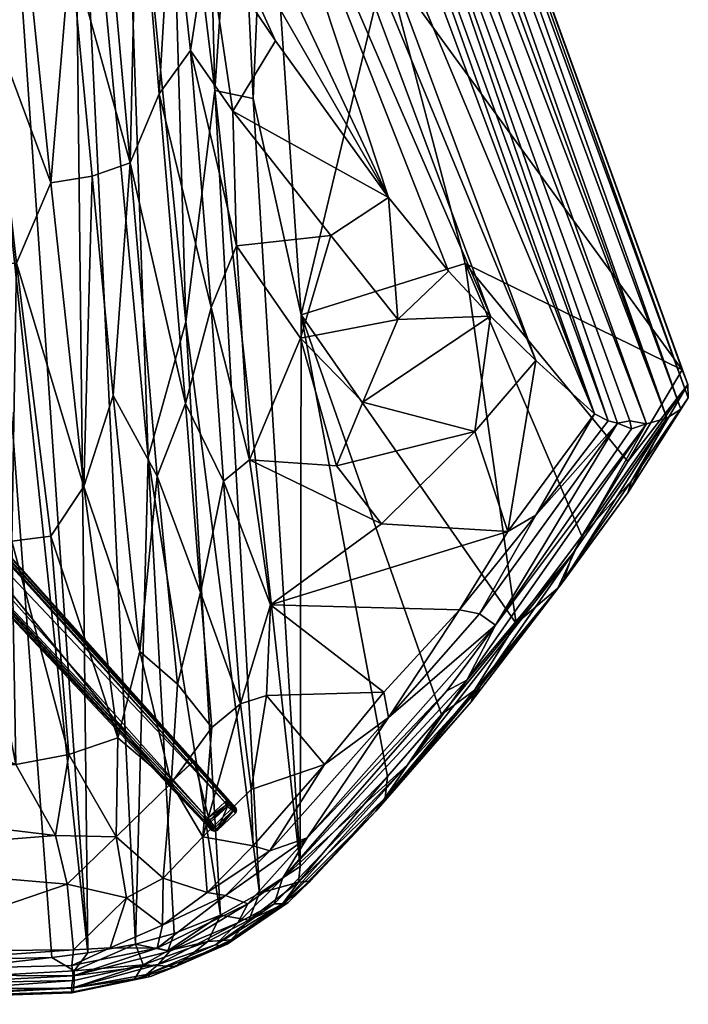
# Model space of a CAD drawing. Header units: inches. Extents: x -0.42 to 0.414, y -0.337 to 0.351.
# Tile 8 of 9: x 0.163 to 0.414, y -0.337 to 0.033. Entities that reach past the tile are written whole.
import ezdxf

# ---------------------------------------------------------------- set-up
doc = ezdxf.new("R2010")
doc.units = ezdxf.units.IN
doc.header["$MEASUREMENT"] = 0
doc.layers.add('Draaivoet', color=188, linetype='Continuous')
doc.layers.add('Zitting', color=28, linetype='Continuous')

msp = doc.modelspace()

# ---------------------------------------------------------------- meshes
at = {"layer": 'Draaivoet'}
mesh = msp.add_polyface(dxfattribs=at)
corners = [(0.25368, 0.24061, 0.01619), (0.01635, 0.02839, 0.03344), (0.01425, 0.02408, 0.06828), (0.02535, 0.01147, 0.06839), (0.03212, 0.01546, 0.03315), (0.26179, 0.23229, 0.01636), (0.24817, 0.21874, 0.00304), (0.01665, 0.02417, 0.06922), (0.02211, 0.01984, 0.06914), (0.25483, 0.23994, 0.01764), (0.23931, 0.22838, 0.00304), (0.26542, 0.23505, 0), (0.2569, 0.24412, 0), (0.26212, 0.23466, 0.01607), (0.26541, 0.23703, 0), (0.25635, 0.24093, 0.01607), (0.2608, 0.23349, 0.01769), (0.23925, 0.22845, 0), (0.24824, 0.21866, 0), (0.2588, 0.24414, 0), (0.02511, 0.01219, 0.06925), (0.08051, 0.08356, 0.05461), (0.25411, 0.24047, 0.01699), (0.25774, 0.24435, 0), (0.25454, 0.24126, 0.01564), (0.25554, 0.24131, 0.01592), (0.26241, 0.23382, 0.01598), (0.26127, 0.23278, 0.01735), (0.01514, 0.024, 0.06904), (0.02557, 0.01374, 0.0693), (0.26155, 0.23425, 0.01705), (0.2557, 0.24057, 0.01704), (0.25469, 0.241, 0.01649), (0.26193, 0.23337, 0.01682), (0.0282, 0.01101, 0.03375), (0.26566, 0.23613, 0), (0.26234, 0.23305, 0.01577)]
mesh.append_faces([[corners[k] for k in face] for face in [(0, 1, 2, 0), (3, 4, 5, 3), (1, 6, 4, 1), (7, 8, 9, 7), (5, 4, 6, 5), (0, 10, 1, 0), (5, 6, 11, 5), (0, 12, 10, 0), (13, 14, 15, 13), (9, 8, 16, 9), (17, 11, 18, 17), (10, 6, 1, 10), (14, 19, 15, 14), (12, 11, 17, 12), (3, 5, 20, 3), (18, 11, 6, 18), (10, 18, 6, 10), (17, 10, 12, 17), (17, 18, 10, 17), (21, 9, 22, 21), (23, 24, 25, 23), (26, 14, 13, 26), (20, 5, 27, 20), (28, 7, 9, 28), (20, 27, 29, 20), (30, 15, 31, 30), (32, 31, 25, 32), (26, 30, 33, 26), (31, 16, 30, 31), (34, 4, 3, 34), (11, 35, 36, 11), (23, 35, 11, 23), (36, 33, 5, 36), (5, 11, 36, 5), (23, 25, 19, 23), (23, 19, 35, 23), (29, 27, 16, 29), (33, 30, 16, 33), (2, 21, 0, 2), (22, 9, 31, 22), (9, 16, 31, 9), (16, 8, 29, 16), (32, 25, 24, 32), (21, 22, 0, 21), (13, 15, 30, 13), (26, 13, 30, 26), (15, 19, 25, 15), (31, 15, 25, 31), (35, 14, 26, 35), (14, 35, 19, 14), (33, 16, 27, 33), (5, 33, 27, 5), (36, 35, 26, 36), (36, 26, 33, 36), (23, 12, 24, 23), (23, 11, 12, 23), (0, 32, 24, 0), (12, 0, 24, 12), (28, 21, 2, 28), (28, 9, 21, 28), (0, 22, 32, 0), (22, 31, 32, 22)]], dxfattribs={"vtx3": -1})
mesh = msp.add_polyface(dxfattribs=at)
corners = [(0.01164, -0.03138, 0.06839), (0.01563, -0.03816, 0.03315), (0.23246, -0.26783, 0.01636), (0.02435, -0.02269, 0.06922), (0.02001, -0.02815, 0.06914), (0.24008, -0.26085, 0.01765), (0.24078, -0.25972, 0.01619), (0.02986, -0.02393, 0.03324), (0.02351, -0.01941, 0.06833), (0.22855, -0.24535, 0.00304), (0.21891, -0.25421, 0.00304), (0.23522, -0.27146, 0), (0.24429, -0.26294, 0), (0.23367, -0.26684, 0.01769), (0.23483, -0.26816, 0.01607), (0.2372, -0.27145, 0), (0.2411, -0.26239, 0.01607), (0.22862, -0.24529, 0), (0.21884, -0.25428, 0), (0.24431, -0.26484, 0), (0.01237, -0.03116, 0.06925), (0.24058, -0.26193, 0.01705), (0.24452, -0.26378, 0), (0.24143, -0.26058, 0.01564), (0.24149, -0.26158, 0.01592), (0.23399, -0.26845, 0.01598), (0.23295, -0.26731, 0.01735), (0.02361, -0.02012, 0.06903), (0.24082, -0.26031, 0.0169), (0.24107, -0.26121, 0.01675), (0.02365, -0.02096, 0.0693), (0.23442, -0.26759, 0.01705), (0.23355, -0.26797, 0.01682), (0.01389, -0.03158, 0.06931), (0.2363, -0.2717, 0), (0.23322, -0.26838, 0.01577), (0.01118, -0.03424, 0.03375), (0.0127, -0.03049, 0.06969)]
mesh.append_faces([[corners[k] for k in face] for face in [(0, 1, 2, 0), (3, 4, 5, 3), (6, 7, 8, 6), (6, 9, 7, 6), (2, 1, 10, 2), (7, 10, 1, 7), (2, 10, 11, 2), (6, 12, 9, 6), (5, 4, 13, 5), (14, 15, 16, 14), (17, 11, 18, 17), (9, 10, 7, 9), (15, 19, 16, 15), (12, 11, 17, 12), (0, 2, 20, 0), (18, 11, 10, 18), (9, 18, 10, 9), (17, 9, 12, 17), (17, 18, 9, 17), (5, 13, 21, 5), (22, 23, 24, 22), (25, 15, 14, 25), (20, 2, 26, 20), (27, 5, 28, 27), (28, 5, 29, 28), (30, 5, 27, 30), (25, 31, 32, 25), (21, 13, 31, 21), (20, 26, 33, 20), (11, 34, 35, 11), (11, 12, 34, 11), (35, 32, 2, 35), (2, 11, 35, 2), (22, 24, 19, 22), (19, 15, 12, 19), (16, 19, 24, 16), (5, 21, 29, 5), (0, 36, 1, 0), (32, 31, 13, 32), (33, 26, 13, 33), (13, 4, 33, 13), (27, 28, 6, 27), (28, 24, 23, 28), (8, 27, 6, 8), (3, 5, 30, 3), (29, 21, 16, 29), (31, 16, 21, 31), (14, 16, 31, 14), (25, 14, 31, 25), (34, 12, 15, 34), (34, 15, 25, 34), (28, 29, 24, 28), (29, 16, 24, 29), (32, 13, 26, 32), (2, 32, 26, 2), (35, 34, 25, 35), (35, 25, 32, 35), (22, 12, 23, 22), (12, 22, 19, 12), (6, 28, 23, 6), (12, 6, 23, 12), (33, 37, 20, 33)]], dxfattribs={"vtx3": -1})
at = {"layer": 'Zitting'}
mesh = msp.add_polyface(dxfattribs=at)
corners = [(0.28767, 0.24546, 0.64926), (0.4117, -0.0987, 0.58106), (0.30036, 0.05442, 0.4133), (0.2256, 0.12703, 0.51395), (0.30156, -0.03403, 0.53477), (0.24131, 0.14878, 0.58589), (0.25099, 0.22709, 0.66375), (0.24621, 0.20228, 0.64106), (0.37881, -0.11514, 0.60098), (0.27634, 0.25145, 0.67133), (0.41114, -0.11339, 0.59731), (0.28459, 0.24481, 0.66392), (0.20119, 0.16079, 0.29648), (0.21137, -0.13143, 0.34307), (0.18323, 0.16831, 0.288), (0.2048, 0.17763, 0.5521), (0.18208, 0.16924, 0.50018), (0.19392, 0.14852, 0.478), (0.22042, 0.17259, 0.57135), (0.21063, 0.14395, 0.50513), (0.23209, 0.16156, 0.58008), (0.19233, 0.11497, 0.40195), (0.20465, -0.02097, 0.41997), (0.20735, 0.10143, 0.41525), (0.18675, 0.12961, 0.42266), (0.19971, 0.11378, 0.41971), (0.41399, -0.10913, 0.59137), (0.28521, 0.25088, 0.65729), (0.25618, 0.23191, 0.67062), (0.3839, -0.11776, 0.60294), (0.26021, 0.24457, 0.67587), (0.24689, 0.17058, 0.61728), (0.35683, -0.09518, 0.58662), (0.2152, 0.10866, 0.45419), (0.21555, 0.0049, 0.42723), (0.22019, 0.08473, 0.42913), (0.25567, 0.1164, 0.34635), (0.24475, 0.12969, 0.33202), (0.21876, 0.15106, 0.30784), (0.22555, -0.08058, 0.34346), (0.2374, 0.18372, 0.61364), (0.2237, 0.18683, 0.59639), (0.23294, 0.14071, 0.3198), (0.23638, 0.0061, 0.33995), (0.27231, 0.24895, 0.67405), (0.4059, -0.11674, 0.60197), (0.21183, 0.20095, 0.59824), (0.23365, 0.06263, 0.44609), (0.22657, 0.09613, 0.47128), (0.41386, -0.10413, 0.58535), (0.25259, 0.22106, 0.5103), (0.26565, 0.25094, 0.67642)]
mesh.append_faces([[corners[k] for k in face] for face in [(0, 1, 2, 0), (3, 4, 5, 3), (6, 7, 8, 6), (9, 10, 11, 9), (12, 13, 14, 12), (15, 16, 17, 15), (18, 19, 20, 18), (21, 22, 23, 21), (19, 24, 25, 19), (11, 26, 27, 11), (28, 29, 30, 28), (7, 31, 32, 7), (20, 19, 3, 20), (19, 25, 33, 19), (23, 34, 35, 23), (35, 33, 23, 35), (0, 36, 37, 0), (38, 39, 12, 38), (20, 40, 41, 20), (42, 43, 38, 42), (44, 45, 9, 44), (18, 15, 19, 18), (15, 17, 19, 15), (15, 41, 46, 15), (3, 19, 33, 3), (47, 48, 35, 47), (3, 5, 20, 3), (5, 31, 20, 5), (36, 0, 2, 36), (27, 49, 0, 27), (25, 21, 23, 25), (25, 23, 33, 25), (50, 37, 42, 50), (42, 37, 43, 42), (51, 45, 44, 51), (3, 33, 48, 3), (35, 48, 33, 35), (20, 31, 40, 20), (17, 24, 19, 17), (18, 41, 15, 18), (18, 20, 41, 18)]], dxfattribs={"vtx3": -1})
mesh = msp.add_polyface(dxfattribs=at)
corners = [(0.4117, -0.0987, 0.58106), (0.39129, -0.13302, 0.54989), (0.33026, -0.0587, 0.46233), (0.23365, 0.06263, 0.44609), (0.24309, -0.00164, 0.45677), (0.25919, 0.02481, 0.48119), (0.26021, 0.24457, 0.67587), (0.38742, -0.11867, 0.60386), (0.392, -0.11779, 0.60481), (0.39828, -0.11888, 0.60431), (0.26565, 0.25094, 0.67642), (0.24621, 0.20228, 0.64106), (0.35683, -0.09518, 0.58662), (0.37881, -0.11514, 0.60098), (0.27634, 0.25145, 0.67133), (0.4059, -0.11674, 0.60197), (0.41114, -0.11339, 0.59731), (0.22657, 0.09613, 0.47128), (0.30156, -0.03403, 0.53477), (0.32409, -0.06161, 0.55935), (0.24131, 0.14878, 0.58589), (0.27991, -0.04829, 0.50204), (0.30036, 0.05442, 0.4133), (0.25071, 0.00318, 0.35315), (0.26877, -0.07805, 0.38204), (0.2684, -0.28492, 0.40069), (0.28521, 0.25088, 0.65729), (0.41399, -0.10913, 0.59137), (0.41386, -0.10413, 0.58535), (0.24689, 0.17058, 0.61728), (0.33977, -0.07857, 0.57335), (0.24452, -0.05215, 0.45606), (0.26851, -0.08682, 0.48226), (0.24943, -0.13239, 0.4559), (0.25567, 0.1164, 0.34635), (0.30497, -0.0798, 0.52976), (0.2919, -0.11078, 0.50699), (0.25618, 0.23191, 0.67062), (0.25099, 0.22709, 0.66375), (0.3839, -0.11776, 0.60294), (0.24475, 0.12969, 0.33202), (0.23638, 0.0061, 0.33995), (0.25308, -0.29493, 0.38852), (0.22555, -0.08058, 0.34346), (0.2256, 0.12703, 0.51395), (0.28459, 0.24481, 0.66392), (0.28767, 0.24546, 0.64926), (0.22722, 0.02111, 0.43806)]
mesh.append_faces([[corners[k] for k in face] for face in [(0, 1, 2, 0), (3, 4, 5, 3), (6, 7, 8, 6), (9, 10, 6, 9), (11, 12, 13, 11), (14, 15, 16, 14), (5, 17, 3, 5), (18, 19, 20, 18), (4, 21, 18, 4), (2, 22, 0, 2), (23, 24, 25, 23), (26, 27, 28, 26), (12, 29, 30, 12), (21, 31, 32, 21), (31, 33, 32, 31), (10, 9, 15, 10), (34, 24, 23, 34), (30, 29, 20, 30), (18, 35, 19, 18), (36, 30, 35, 36), (13, 37, 38, 13), (24, 22, 2, 24), (37, 13, 39, 37), (23, 40, 34, 23), (4, 18, 5, 4), (17, 5, 18, 17), (41, 42, 43, 41), (18, 44, 17, 18), (36, 35, 32, 36), (45, 16, 27, 45), (23, 25, 41, 23), (41, 40, 23, 41), (8, 9, 6, 8), (24, 34, 22, 24), (32, 35, 21, 32), (21, 35, 18, 21), (46, 28, 0, 46), (4, 47, 31, 4), (4, 31, 21, 4), (30, 19, 35, 30), (30, 20, 19, 30), (6, 39, 7, 6)]], dxfattribs={"vtx3": -1})
mesh = msp.add_polyface(dxfattribs=at)
corners = [(0.16167, -0.24666, 0.41434), (0.04771, -0.19501, 0.40948), (0.03438, -0.23753, 0.41175), (0.23524, -0.23279, 0.43603), (0.21998, -0.25368, 0.42588), (0.23191, -0.27375, 0.42788), (0.07975, -0.32139, 0.35932), (0.14316, 0.11046, 0.28998), (0.17518, -0.31904, 0.36271), (0.22232, -0.21657, 0.43006), (0.1602, -0.16286, 0.41046), (0.18163, -0.24292, 0.41592), (0.17491, -0.16098, 0.41294), (0.22543, -0.1113, 0.43543), (0.21478, -0.13849, 0.42806), (0.231, -0.18219, 0.43681), (0.19996, -0.23667, 0.42042), (0.16198, -0.05857, 0.40323), (0.18724, -0.14236, 0.41575), (0.20825, -0.20433, 0.42416), (0.217, -0.28929, 0.41833), (0.19941, -0.27386, 0.41648), (0.17665, -0.27334, 0.41306), (0.03717, -0.25659, 0.41159), (0.14782, -0.17612, 0.41027), (0.1284, -0.09422, 0.40238), (0.04138, -0.13135, 0.40453), (0.1982, -0.10823, 0.41897), (0.23966, -0.1404, 0.44581), (-0.01242, -0.32221, 0.35847), (-0.00181, 0.18548, 0.27443), (0.18872, -0.31726, 0.36395), (0.22555, -0.08058, 0.34346), (0.23852, -0.3032, 0.37995), (0.21137, -0.13143, 0.34307), (-0.07931, -0.10788, 0.40297), (-0.03807, -0.27499, 0.41), (0.06822, -0.28188, 0.40965), (-0.07633, -0.24678, 0.41248), (0.24597, -0.22387, 0.44427), (0.22117, -0.31005, 0.37235), (0.20658, -0.31411, 0.36768)]
mesh.append_faces([[corners[k] for k in face] for face in [(0, 1, 2, 0), (3, 4, 5, 3), (6, 7, 8, 6), (9, 4, 3, 9), (10, 11, 12, 10), (13, 14, 15, 13), (12, 11, 16, 12), (17, 10, 12, 17), (18, 16, 19, 18), (4, 20, 5, 4), (11, 21, 16, 11), (11, 22, 21, 11), (0, 23, 22, 0), (24, 1, 0, 24), (24, 25, 26, 24), (27, 18, 19, 27), (14, 9, 15, 14), (13, 15, 28, 13), (16, 21, 4, 16), (19, 16, 4, 19), (10, 0, 11, 10), (11, 0, 22, 11), (18, 12, 16, 18), (17, 12, 18, 17), (29, 30, 6, 29), (14, 19, 9, 14), (19, 4, 9, 19), (27, 19, 14, 27), (8, 7, 31, 8), (25, 24, 10, 25), (24, 0, 10, 24), (32, 33, 34, 32), (26, 35, 1, 26), (1, 24, 26, 1), (23, 36, 37, 23), (23, 2, 38, 23), (0, 2, 23, 0), (15, 3, 39, 15), (15, 9, 3, 15), (40, 41, 34, 40), (34, 33, 40, 34)]], dxfattribs={"vtx3": -1})
mesh = msp.add_polyface(dxfattribs=at)
corners = [(-0.00495, -0.04615, 0.39554), (0.12108, -0.03493, 0.39551), (-0.00214, 0.06852, 0.3788), (0.20119, 0.16079, 0.29648), (0.22555, -0.08058, 0.34346), (0.21137, -0.13143, 0.34307), (0.20465, -0.02097, 0.41997), (0.21478, -0.13849, 0.42806), (0.22543, -0.1113, 0.43543), (0.1749, -0.02851, 0.40486), (0.16198, -0.05857, 0.40323), (0.18724, -0.14236, 0.41575), (0.22722, 0.02111, 0.43806), (0.21555, 0.0049, 0.42723), (0.235, -0.07526, 0.4445), (0.08708, 0.18334, 0.27601), (0.07975, -0.32139, 0.35932), (-0.00181, 0.18548, 0.27443), (0.21876, 0.15106, 0.30784), (0.23638, 0.0061, 0.33995), (0.1284, -0.09422, 0.40238), (0.04138, -0.13135, 0.40453), (0.12402, 0.10456, 0.37506), (0.11225, 0.04665, 0.38349), (0.13584, 0.0174, 0.38978), (0.19037, -0.02605, 0.41157), (0.1982, -0.10823, 0.41897), (0.24452, -0.05215, 0.45606), (0.18323, 0.16831, 0.288), (0.20658, -0.31411, 0.36768), (0.18872, -0.31726, 0.36395), (0.15449, 0.17677, 0.27986), (0.19233, 0.11497, 0.40195), (0.18223, 0.05965, 0.40049), (0.14571, -0.0591, 0.40015), (0.1602, -0.16286, 0.41046), (0.14316, 0.11046, 0.28998), (0.15118, 0.03493, 0.39078), (0.20735, 0.10143, 0.41525), (0.22019, 0.08473, 0.42913), (0.23365, 0.06263, 0.44609), (0.24309, -0.00164, 0.45677), (0.23966, -0.1404, 0.44581), (0.16617, 0.05556, 0.39327)]
mesh.append_faces([[corners[k] for k in face] for face in [(0, 1, 2, 0), (3, 4, 5, 3), (6, 7, 8, 6), (9, 10, 11, 9), (12, 13, 14, 12), (15, 16, 17, 15), (18, 19, 4, 18), (20, 0, 21, 20), (22, 23, 24, 22), (25, 11, 26, 25), (12, 14, 27, 12), (28, 29, 30, 28), (31, 28, 30, 31), (25, 26, 6, 25), (32, 33, 6, 32), (34, 20, 35, 34), (23, 1, 24, 23), (31, 30, 36, 31), (2, 1, 23, 2), (13, 8, 14, 13), (34, 35, 10, 34), (22, 24, 37, 22), (9, 11, 25, 9), (28, 5, 29, 28), (13, 6, 8, 13), (38, 6, 13, 38), (39, 13, 12, 39), (15, 36, 16, 15), (40, 12, 41, 40), (39, 12, 40, 39), (6, 26, 7, 6), (1, 0, 20, 1), (1, 20, 34, 1), (37, 10, 9, 37), (37, 34, 10, 37), (14, 8, 42, 14), (24, 34, 37, 24), (24, 1, 34, 24), (43, 9, 33, 43), (43, 37, 9, 43), (33, 25, 6, 33), (33, 9, 25, 33)]], dxfattribs={"vtx3": -1})
mesh = msp.add_polyface(dxfattribs=at)
corners = [(0.38742, -0.11867, 0.60386), (0.33562, -0.19016, 0.53065), (0.34162, -0.19438, 0.52953), (0.28207, -0.1347, 0.49147), (0.29886, -0.15636, 0.50522), (0.3339, -0.12171, 0.55278), (0.4059, -0.11674, 0.60197), (0.3913, -0.14472, 0.56223), (0.41114, -0.11339, 0.59731), (0.36708, -0.17798, 0.53514), (0.39271, -0.12072, 0.60328), (0.26877, -0.07805, 0.38204), (0.34936, -0.19381, 0.49289), (0.32144, -0.22787, 0.45872), (0.23638, 0.0061, 0.33995), (0.2684, -0.28492, 0.40069), (0.25308, -0.29493, 0.38852), (0.24943, -0.13239, 0.4559), (0.35683, -0.09518, 0.58662), (0.34627, -0.15929, 0.55312), (0.37881, -0.11514, 0.60098), (0.35683, -0.1532, 0.56457), (0.41386, -0.10413, 0.58535), (0.41399, -0.10913, 0.59137), (0.39265, -0.14033, 0.55605), (0.37407, -0.16109, 0.52568), (0.2919, -0.11078, 0.50699), (0.33977, -0.07857, 0.57335), (0.39828, -0.11888, 0.60431), (0.37072, -0.16754, 0.55248), (0.33093, -0.21505, 0.50781), (0.33026, -0.0587, 0.46233), (0.3839, -0.11776, 0.60294), (0.36508, -0.18049, 0.51931), (0.26851, -0.08682, 0.48226), (0.23966, -0.1404, 0.44581), (0.25729, -0.1868, 0.45808), (0.24452, -0.05215, 0.45606), (0.235, -0.07526, 0.4445), (0.4117, -0.0987, 0.58106), (0.39129, -0.13302, 0.54989), (0.392, -0.11779, 0.60481)]
mesh.append_faces([[corners[k] for k in face] for face in [(0, 1, 2, 0), (3, 4, 5, 3), (6, 7, 8, 6), (9, 7, 6, 9), (2, 10, 0, 2), (11, 12, 13, 11), (14, 15, 16, 14), (17, 4, 3, 17), (18, 19, 20, 18), (0, 21, 1, 0), (22, 23, 24, 22), (22, 24, 25, 22), (26, 5, 27, 26), (28, 29, 6, 28), (28, 2, 30, 28), (31, 12, 11, 31), (20, 21, 32, 20), (31, 25, 12, 31), (4, 19, 5, 4), (6, 29, 9, 6), (7, 24, 23, 7), (7, 9, 33, 7), (34, 17, 3, 34), (23, 8, 7, 23), (17, 35, 36, 17), (17, 37, 38, 17), (28, 10, 2, 28), (5, 18, 27, 5), (19, 18, 5, 19), (39, 22, 40, 39), (25, 24, 33, 25), (33, 24, 7, 33), (40, 25, 31, 40), (40, 22, 25, 40), (19, 21, 20, 19), (28, 41, 10, 28), (0, 10, 41, 0), (32, 21, 0, 32), (38, 35, 17, 38), (34, 3, 26, 34), (3, 5, 26, 3)]], dxfattribs={"vtx3": -1})
mesh = msp.add_polyface(dxfattribs=at)
corners = [(0.27097, -0.27418, 0.44903), (0.34162, -0.19438, 0.52953), (0.30153, -0.22906, 0.49014), (0.2684, -0.28492, 0.40069), (0.26877, -0.07805, 0.38204), (0.30117, -0.25115, 0.43555), (0.29682, -0.26418, 0.44859), (0.33257, -0.22323, 0.48344), (0.33605, -0.21713, 0.49839), (0.25729, -0.1868, 0.45808), (0.32815, -0.18867, 0.52664), (0.34627, -0.15929, 0.55312), (0.27757, -0.24665, 0.46638), (0.25577, -0.22081, 0.45241), (0.25003, -0.25599, 0.44212), (0.29886, -0.15636, 0.50522), (0.24943, -0.13239, 0.4559), (0.36508, -0.18049, 0.51931), (0.36708, -0.17798, 0.53514), (0.33093, -0.21505, 0.50781), (0.37072, -0.16754, 0.55248), (0.39828, -0.11888, 0.60431), (0.30881, -0.2467, 0.47314), (0.34936, -0.19381, 0.49289), (0.33378, -0.21879, 0.4772), (0.32144, -0.22787, 0.45872), (0.24597, -0.22387, 0.44427), (0.23191, -0.27375, 0.42788), (0.29981, -0.21958, 0.49229), (0.23966, -0.1404, 0.44581), (0.32339, -0.21903, 0.50488), (0.26179, -0.28945, 0.43455), (0.37407, -0.16109, 0.52568), (0.231, -0.18219, 0.43681), (0.23524, -0.23279, 0.43603), (0.3003, -0.25919, 0.44038), (0.33562, -0.19016, 0.53065), (0.25308, -0.29493, 0.38852), (0.23852, -0.3032, 0.37995), (0.22555, -0.08058, 0.34346), (0.35683, -0.1532, 0.56457)]
mesh.append_faces([[corners[k] for k in face] for face in [(0, 1, 2, 0), (3, 4, 5, 3), (6, 7, 8, 6), (9, 10, 11, 9), (12, 13, 14, 12), (9, 15, 16, 9), (17, 18, 7, 17), (19, 20, 21, 19), (8, 22, 6, 8), (23, 17, 24, 23), (23, 24, 25, 23), (26, 27, 14, 26), (28, 9, 13, 28), (29, 26, 9, 29), (30, 31, 19, 30), (28, 10, 9, 28), (32, 17, 23, 32), (9, 11, 15, 9), (29, 33, 26, 29), (34, 27, 26, 34), (7, 24, 17, 7), (7, 6, 35, 7), (8, 20, 22, 8), (10, 28, 2, 10), (36, 2, 1, 36), (19, 22, 20, 19), (35, 24, 7, 35), (25, 24, 35, 25), (18, 20, 8, 18), (8, 7, 18, 8), (28, 13, 12, 28), (2, 28, 12, 2), (25, 35, 5, 25), (5, 4, 25, 5), (37, 38, 39, 37), (19, 1, 30, 19), (0, 30, 1, 0), (40, 10, 36, 40), (10, 2, 36, 10), (11, 10, 40, 11), (13, 9, 26, 13), (13, 26, 14, 13)]], dxfattribs={"vtx3": -1})
mesh = msp.add_polyface(dxfattribs=at)
corners = [(0.30881, -0.2467, 0.47314), (0.2617, -0.29897, 0.41853), (0.29682, -0.26418, 0.44859), (0.24871, -0.29888, 0.4252), (0.24037, -0.29587, 0.42556), (0.21473, -0.31551, 0.40801), (0.27213, -0.2904, 0.41434), (0.26781, -0.29081, 0.40338), (0.3003, -0.25919, 0.44038), (0.30153, -0.22906, 0.49014), (0.25704, -0.27907, 0.44093), (0.27097, -0.27418, 0.44903), (0.26389, -0.29839, 0.4144), (0.23905, -0.31477, 0.40219), (0.26141, -0.29945, 0.40398), (0.24247, -0.31245, 0.39328), (0.24916, -0.30502, 0.39082), (0.2586, -0.29894, 0.42216), (0.26179, -0.28945, 0.43455), (0.24502, -0.30602, 0.41724), (0.21945, -0.31675, 0.4073), (0.30117, -0.25115, 0.43555), (0.25308, -0.29493, 0.38852), (0.27757, -0.24665, 0.46638), (0.24104, -0.31412, 0.39772), (0.23664, -0.31434, 0.40649), (0.25075, -0.27712, 0.43792), (0.23346, -0.2947, 0.42313), (0.23852, -0.3032, 0.37995), (0.2684, -0.28492, 0.40069), (0.32339, -0.21903, 0.50488), (0.23371, -0.31311, 0.38252), (0.33093, -0.21505, 0.50781), (0.25003, -0.25599, 0.44212), (0.23191, -0.27375, 0.42788)]
mesh.append_faces([[corners[k] for k in face] for face in [(0, 1, 2, 0), (3, 4, 5, 3), (6, 7, 8, 6), (9, 10, 11, 9), (12, 1, 13, 12), (14, 15, 16, 14), (16, 7, 14, 16), (17, 0, 18, 17), (19, 3, 20, 19), (8, 7, 21, 8), (11, 10, 4, 11), (22, 7, 16, 22), (10, 9, 23, 10), (2, 6, 8, 2), (24, 14, 12, 24), (25, 13, 1, 25), (19, 17, 18, 19), (10, 26, 27, 10), (23, 26, 10, 23), (22, 16, 28, 22), (24, 15, 14, 24), (12, 6, 2, 12), (2, 1, 12, 2), (29, 7, 22, 29), (21, 7, 29, 21), (18, 3, 19, 18), (18, 30, 11, 18), (28, 16, 31, 28), (16, 15, 31, 16), (18, 0, 32, 18), (10, 27, 4, 10), (14, 7, 6, 14), (12, 14, 6, 12), (23, 33, 26, 23), (33, 34, 26, 33), (18, 11, 3, 18), (11, 4, 3, 11), (12, 13, 24, 12), (19, 25, 17, 19), (0, 17, 1, 0), (25, 1, 17, 25)]], dxfattribs={"vtx3": -1})
mesh = msp.add_polyface(dxfattribs=at)
corners = [(0.20947, -0.32177, 0.37362), (0.20625, -0.32715, 0.38106), (0.18351, -0.33037, 0.37428), (0.21669, -0.30689, 0.41295), (0.23346, -0.2947, 0.42313), (0.217, -0.28929, 0.41833), (0.2107, -0.32544, 0.39525), (0.23905, -0.31477, 0.40219), (0.23664, -0.31434, 0.40649), (0.21511, -0.32175, 0.40147), (0.23371, -0.31311, 0.38252), (0.22177, -0.32238, 0.38609), (0.18323, -0.32596, 0.39815), (0.18261, -0.33055, 0.39183), (0.20318, -0.29673, 0.41238), (0.18337, -0.31619, 0.40445), (0.19713, -0.3155, 0.40573), (0.21222, -0.32618, 0.39049), (0.18277, -0.33229, 0.38421), (0.18273, -0.32202, 0.4015), (0.21473, -0.31551, 0.40801), (0.24037, -0.29587, 0.42556), (0.24247, -0.31245, 0.39328), (0.24104, -0.31412, 0.39772), (0.23852, -0.3032, 0.37995), (0.21877, -0.31654, 0.37444), (0.20658, -0.31411, 0.36768), (0.18356, -0.32402, 0.36635), (0.22117, -0.31005, 0.37235), (0.23191, -0.27375, 0.42788), (0.25075, -0.27712, 0.43792), (0.21998, -0.25368, 0.42588), (0.19941, -0.27386, 0.41648), (0.18102, -0.29154, 0.41039), (0.21945, -0.31675, 0.4073), (0.24871, -0.29888, 0.4252), (0.18872, -0.31726, 0.36395), (0.18363, -0.32768, 0.36993), (0.24502, -0.30602, 0.41724), (0.18321, -0.33193, 0.37914)]
mesh.append_faces([[corners[k] for k in face] for face in [(0, 1, 2, 0), (3, 4, 5, 3), (6, 7, 8, 6), (9, 6, 8, 9), (10, 11, 0, 10), (12, 13, 9, 12), (14, 15, 16, 14), (1, 17, 18, 1), (16, 19, 20, 16), (3, 20, 21, 3), (10, 22, 11, 10), (23, 17, 11, 23), (24, 10, 25, 24), (26, 0, 27, 26), (24, 25, 28, 24), (29, 5, 4, 29), (29, 4, 30, 29), (13, 6, 9, 13), (31, 32, 5, 31), (32, 33, 14, 32), (34, 20, 12, 34), (35, 20, 34, 35), (16, 20, 3, 16), (14, 16, 3, 14), (28, 25, 26, 28), (11, 22, 23, 11), (26, 27, 36, 26), (21, 4, 3, 21), (0, 11, 1, 0), (11, 17, 1, 11), (26, 25, 0, 26), (0, 25, 10, 0), (0, 2, 37, 0), (3, 5, 14, 3), (32, 14, 5, 32), (12, 9, 34, 12), (38, 34, 9, 38), (1, 18, 39, 1), (6, 17, 7, 6), (13, 17, 6, 13), (23, 7, 17, 23), (9, 8, 38, 9)]], dxfattribs={"vtx3": -1})
mesh = msp.add_polyface(dxfattribs=at)
corners = [(0.18102, -0.29154, 0.41039), (0.06822, -0.28188, 0.40965), (0.10702, -0.31685, 0.40238), (0.18261, -0.33055, 0.39183), (0.08568, -0.33094, 0.39328), (0.0834, -0.33569, 0.38322), (0.18323, -0.32596, 0.39815), (0.18363, -0.32768, 0.36993), (0.08159, -0.32968, 0.3643), (0.18356, -0.32402, 0.36635), (0.05558, -0.32515, 0.39802), (-0.11751, -0.32196, 0.4005), (0.08203, -0.33505, 0.373), (0.18337, -0.31619, 0.40445), (0.20318, -0.29673, 0.41238), (0.18277, -0.33229, 0.38421), (0.20947, -0.32177, 0.37362), (0.17665, -0.27334, 0.41306), (0.03717, -0.25659, 0.41159), (-0.00294, -0.32055, 0.40005), (-0.02139, -0.2989, 0.4059), (0.18321, -0.33193, 0.37914), (0.18351, -0.33037, 0.37428), (0.20625, -0.32715, 0.38106), (0.18273, -0.32202, 0.4015), (0.19713, -0.3155, 0.40573), (0.17518, -0.31904, 0.36271), (0.07975, -0.32139, 0.35932), (0.21222, -0.32618, 0.39049), (-0.07107, -0.3344, 0.38822), (-0.00852, -0.33057, 0.36342), (-0.01242, -0.32221, 0.35847), (-0.00801, -0.33594, 0.3721), (-0.00643, -0.33662, 0.3823), (0.18872, -0.31726, 0.36395), (-0.03807, -0.27499, 0.41), (0.19941, -0.27386, 0.41648), (0.21473, -0.31551, 0.40801)]
mesh.append_faces([[corners[k] for k in face] for face in [(0, 1, 2, 0), (3, 4, 5, 3), (6, 4, 3, 6), (7, 8, 9, 7), (4, 10, 11, 4), (7, 12, 8, 7), (0, 13, 14, 0), (3, 5, 15, 3), (7, 9, 16, 7), (17, 18, 1, 17), (10, 4, 6, 10), (19, 2, 20, 19), (21, 12, 22, 21), (21, 22, 23, 21), (10, 24, 13, 10), (13, 24, 25, 13), (26, 8, 27, 26), (21, 5, 12, 21), (3, 15, 28, 3), (20, 2, 1, 20), (9, 8, 26, 9), (4, 29, 5, 4), (27, 30, 31, 27), (13, 0, 2, 13), (2, 10, 13, 2), (8, 30, 27, 8), (8, 32, 30, 8), (12, 32, 8, 12), (12, 33, 32, 12), (34, 9, 26, 34), (22, 12, 7, 22), (1, 35, 20, 1), (17, 1, 0, 17), (17, 0, 36, 17), (6, 37, 24, 6), (10, 6, 24, 10), (15, 5, 21, 15), (19, 10, 2, 19), (10, 19, 11, 10), (5, 33, 12, 5), (5, 29, 33, 5)]], dxfattribs={"vtx3": -1})

doc.saveas('drawing.dxf')
